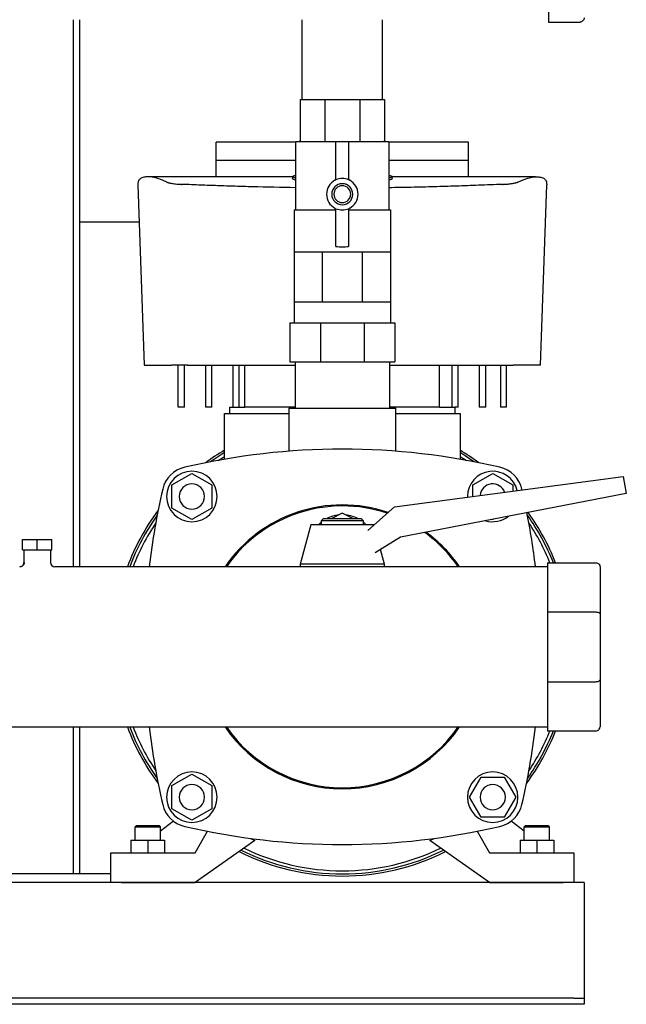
# Model space of a CAD drawing. Header units: millimetres. Extents: x 11 to 1915, y 12 to 1067.
# Tile 3 of 4: x 1577 to 1865, y 12 to 480. Entities that reach past the tile are written whole.
import ezdxf

# ---------------------------------------------------------------- set-up
doc = ezdxf.new("R2010")
doc.units = ezdxf.units.MM

msp = doc.modelspace()

# ---------------------------------------------------------------- linework, layer by layer
at = {"color": 7, "linetype": 'Continuous', "lineweight": 25}
for p, q in [((1828.44, 498.37), (1828.44, 479.13)), ((1602.44, 480.23), (1602.44, 220.08)), ((1605.44, 480.23), (1605.44, 220.08)), ((1711.39, 442.23), (1711.39, 480.23)), ((1749.49, 442.23), (1749.49, 480.23)), ((1828.44, 479.13), (1843.44, 479.13)), ((1710.44, 442.23), (1710.44, 422.73)), ((1710.44, 442.23), (1722.16, 442.23)), ((1722.16, 442.23), (1722.16, 422.73)), ((1722.16, 442.23), (1738.72, 442.23)), ((1738.72, 442.23), (1738.72, 422.73)), ((1738.72, 442.23), (1750.44, 442.23)), ((1750.44, 442.23), (1750.44, 422.73)), ((1708.27, 421.98), (1670.44, 421.98)), ((1670.44, 413.42), (1670.44, 421.98)), ((1708.27, 422.23), (1708.27, 389.8)), ((1708.27, 422.23), (1709.94, 422.23)), ((1709.97, 422.23), (1721.92, 422.23)), ((1721.99, 422.23), (1738.9, 422.23)), ((1727.44, 404.11), (1727.44, 422.05)), ((1733.44, 422.05), (1733.44, 404.11)), ((1738.96, 422.23), (1750.91, 422.23)), ((1750.94, 422.23), (1752.62, 422.23)), ((1752.62, 422.23), (1752.62, 389.8)), ((1790.44, 421.98), (1752.62, 421.98)), ((1790.44, 413.42), (1790.44, 421.98)), ((1670.44, 413.42), (1708.27, 413.42)), ((1752.62, 413.42), (1790.44, 413.42)), ((1706.75, 405.51), (1638.59, 405.51)), ((1706.75, 405.66), (1706.75, 404.66)), ((1754.13, 404.66), (1754.13, 405.66)), ((1822.29, 405.51), (1754.13, 405.51)), ((1633.25, 401.64), (1636.24, 315.98)), ((1824.64, 315.98), (1827.61, 401.64)), ((1707.52, 389.8), (1707.52, 369.8)), ((1707.52, 389.8), (1727.44, 389.8)), ((1727.44, 372.41), (1727.44, 390.36)), ((1733.44, 390.36), (1733.44, 372.41)), ((1733.44, 389.73), (1753.37, 389.8)), ((1753.37, 389.8), (1753.37, 369.8)), ((1633.87, 383.98), (1605.44, 383.98)), ((1707.52, 369.8), (1707.52, 346.05)), ((1707.52, 369.8), (1714.23, 369.8)), ((1714.23, 369.8), (1720.94, 369.8)), ((1720.94, 369.8), (1720.94, 346.05)), ((1720.94, 369.8), (1730.44, 369.8)), ((1730.44, 369.8), (1739.94, 369.8)), ((1739.94, 369.8), (1739.94, 346.05)), ((1739.94, 369.8), (1746.65, 369.8)), ((1746.65, 369.8), (1753.37, 369.8)), ((1753.37, 369.8), (1753.37, 346.05)), ((1707.52, 346.05), (1714.23, 346.05)), ((1707.52, 346.05), (1707.52, 336.05)), ((1714.23, 346.05), (1720.94, 346.05)), ((1720.94, 346.05), (1730.44, 346.05)), ((1730.44, 346.05), (1739.94, 346.05)), ((1739.94, 346.05), (1746.65, 346.05)), ((1746.65, 346.05), (1753.37, 346.05)), ((1753.37, 346.05), (1753.37, 336.05)), ((1705.44, 336.05), (1705.44, 317.48)), ((1705.44, 336.05), (1720.09, 336.05)), ((1720.09, 336.05), (1720.09, 317.48)), ((1720.09, 336.05), (1740.8, 336.05)), ((1740.8, 336.05), (1740.8, 317.48)), ((1740.8, 336.05), (1755.44, 336.05)), ((1755.44, 336.05), (1755.44, 317.48)), ((1636.24, 315.98), (1649.25, 315.98)), ((1652.44, 295.98), (1652.44, 315.98)), ((1655.44, 295.98), (1655.44, 315.98)), ((1656.8, 315.98), (1708.02, 315.98)), ((1665.44, 315.98), (1665.44, 295.98)), ((1668.44, 295.98), (1668.44, 315.98)), ((1678.44, 315.98), (1678.44, 295.98)), ((1681.44, 295.98), (1681.44, 315.98)), ((1684.18, 295.98), (1684.18, 315.98)), ((1705.44, 317.48), (1720.09, 317.48)), ((1708.02, 317.48), (1708.02, 295.48)), ((1720.09, 317.48), (1740.8, 317.48)), ((1740.8, 317.48), (1755.44, 317.48)), ((1752.87, 317.48), (1752.87, 295.48)), ((1752.87, 315.98), (1804.08, 315.98)), ((1776.71, 295.98), (1776.71, 315.98)), ((1782.44, 315.98), (1782.44, 295.98)), ((1785.44, 295.98), (1785.44, 315.98)), ((1795.44, 315.98), (1795.44, 295.98)), ((1798.65, 295.98), (1798.65, 315.98)), ((1805.62, 315.98), (1805.62, 295.98)), ((1808.44, 295.98), (1808.44, 315.98)), ((1824.64, 315.98), (1811.64, 315.98)), ((1655.44, 295.98), (1652.44, 295.98)), ((1668.44, 295.98), (1665.44, 295.98)), ((1676.94, 292.98), (1676.94, 295.98)), ((1676.94, 295.98), (1679.94, 295.98)), ((1679.94, 295.98), (1684.18, 295.98)), ((1708.02, 295.98), (1684.18, 295.98)), ((1705.04, 295.48), (1705.04, 275)), ((1705.04, 295.48), (1730.44, 295.48)), ((1730.44, 295.48), (1755.84, 295.48)), ((1776.71, 295.98), (1752.87, 295.98)), ((1755.84, 275), (1755.84, 295.48)), ((1776.71, 295.98), (1780.94, 295.98)), ((1780.94, 295.98), (1783.94, 295.98)), ((1785.44, 295.98), (1783.94, 295.98)), ((1783.94, 295.98), (1783.94, 292.98)), ((1798.65, 295.98), (1795.44, 295.98)), ((1808.44, 295.98), (1805.62, 295.98)), ((1674.44, 271.2), (1674.44, 292.98)), ((1674.44, 292.98), (1677.44, 292.98)), ((1677.44, 292.98), (1705.04, 292.98)), ((1755.84, 292.98), (1783.44, 292.98)), ((1783.44, 292.98), (1786.44, 292.98)), ((1786.44, 292.98), (1786.44, 271.2)), ((1649.44, 258.97), (1658.94, 264.45)), ((1658.94, 264.45), (1668.44, 258.97)), ((1755.28, 248.57), (1863.89, 262.98)), ((1792.44, 258.97), (1801.94, 264.45)), ((1801.94, 264.45), (1811.44, 258.97)), ((1863.89, 262.98), (1865.44, 254.98)), ((1649.44, 248), (1649.44, 258.97)), ((1668.44, 258.97), (1668.44, 248)), ((1792.44, 253.5), (1792.44, 258.97)), ((1811.44, 258.97), (1811.44, 256.02)), ((1865.44, 254.98), (1758.09, 234.11)), ((1789.94, 253.48), (1789.94, 253.17)), ((1815.89, 256.61), (1815.82, 256.91)), ((1742.55, 237.33), (1755.28, 248.57)), ((1658.94, 242.51), (1649.44, 248)), ((1668.44, 248), (1658.94, 242.51)), ((1730.44, 245.48), (1725.44, 242.98)), ((1735.44, 242.98), (1730.44, 245.48)), ((1715.44, 239.98), (1710.44, 221.23)), ((1730.44, 239.98), (1715.44, 239.98)), ((1721.44, 242.98), (1720.44, 241.98)), ((1720.44, 241.98), (1720.44, 239.98)), ((1730.44, 241.98), (1720.44, 241.98)), ((1721.44, 242.98), (1730.44, 242.98)), ((1730.44, 242.98), (1739.44, 242.98)), ((1740.44, 241.98), (1730.44, 241.98)), ((1745.44, 239.98), (1730.44, 239.98)), ((1740.44, 241.98), (1739.44, 242.98)), ((1740.44, 239.98), (1740.44, 241.98)), ((1745.44, 239.98), (1745.44, 239.98)), ((1801.94, 242.51), (1801.78, 242.61)), ((1802.27, 242.7), (1801.94, 242.51)), ((1578.44, 228.08), (1578.44, 233.08)), ((1578.44, 233.08), (1585.44, 233.08)), ((1585.44, 228.08), (1585.44, 233.08)), ((1585.44, 233.08), (1592.44, 233.08)), ((1592.44, 228.08), (1592.44, 233.08)), ((1758.09, 234.11), (1746.04, 226.74)), ((1578.44, 228.08), (1585.44, 228.08)), ((1579.09, 228.08), (1579.09, 222.08)), ((1585.44, 228.08), (1592.44, 228.08)), ((1591.79, 228.08), (1591.79, 222.08)), ((1750.44, 221.23), (1748.56, 228.29)), ((1579.09, 222.08), (1579.21, 222.05)), ((1827.94, 220.08), (1593.79, 220.08)), ((1710.44, 221.23), (1710.44, 220.08)), ((1730.44, 221.23), (1710.44, 221.23)), ((1750.44, 221.23), (1730.44, 221.23)), ((1750.44, 220.08), (1750.44, 221.23)), ((1827.94, 221.98), (1850.94, 221.98)), ((1827.94, 221.98), (1827.94, 198.55)), ((1852.94, 219.98), (1852.94, 197.72)), ((1827.94, 198.55), (1827.94, 165.41)), ((1827.94, 198.55), (1850.94, 198.55)), ((1852.94, 197.72), (1852.94, 166.24)), ((1827.94, 165.41), (1850.94, 165.41)), ((1827.94, 165.41), (1827.94, 141.98)), ((1852.94, 166.24), (1852.94, 143.98)), ((1350.5, 143.88), (1827.94, 143.88)), ((1602.44, 143.88), (1602.44, 73.98)), ((1605.44, 143.88), (1605.44, 73.98)), ((1827.94, 141.98), (1850.94, 141.98)), ((1649.44, 115.97), (1658.94, 121.45)), ((1658.94, 121.45), (1668.44, 115.97)), ((1790.97, 110.48), (1796.46, 119.98)), ((1796.46, 119.98), (1807.43, 119.98)), ((1807.43, 119.98), (1812.91, 110.48)), ((1649.44, 105), (1649.44, 115.97)), ((1668.44, 115.97), (1668.44, 105)), ((1796.46, 100.98), (1790.97, 110.48)), ((1812.91, 110.48), (1807.43, 100.98)), ((1658.94, 99.51), (1649.44, 105)), ((1668.44, 105), (1658.94, 99.51)), ((1650.17, 99.12), (1643.94, 94.34)), ((1807.43, 100.98), (1796.46, 100.98)), ((1816.94, 94.34), (1810.71, 99.12)), ((1632.54, 96.98), (1631.94, 96.38)), ((1631.94, 89.98), (1631.94, 96.38)), ((1631.94, 96.38), (1643.94, 96.38)), ((1632.54, 96.98), (1643.34, 96.98)), ((1643.34, 96.98), (1643.94, 96.38)), ((1643.94, 89.98), (1643.94, 96.38)), ((1660.44, 83.98), (1666.37, 94.26)), ((1794.51, 94.26), (1800.44, 83.98)), ((1817.54, 96.98), (1816.94, 96.38)), ((1816.94, 96.38), (1828.94, 96.38)), ((1816.94, 89.98), (1816.94, 96.38)), ((1817.54, 96.98), (1828.34, 96.98)), ((1828.34, 96.98), (1828.94, 96.38)), ((1828.94, 89.98), (1828.94, 96.38)), ((1629.94, 89.98), (1629.94, 83.98)), ((1629.94, 89.98), (1637.94, 89.98)), ((1637.94, 89.98), (1637.94, 83.98)), ((1637.94, 89.98), (1645.94, 89.98)), ((1645.94, 89.98), (1645.94, 83.98)), ((1688.9, 89.91), (1660.44, 69.98)), ((1686.83, 90.88), (1688.9, 89.91)), ((1771.98, 89.91), (1774.06, 90.88)), ((1800.44, 69.98), (1771.98, 89.91)), ((1814.94, 89.98), (1814.94, 83.98)), ((1814.94, 89.98), (1822.94, 89.98)), ((1822.94, 89.98), (1822.94, 83.98)), ((1822.94, 89.98), (1830.94, 89.98)), ((1830.94, 89.98), (1830.94, 83.98)), ((1620.44, 69.98), (1620.44, 83.98)), ((1620.44, 83.98), (1625.44, 83.98)), ((1625.44, 83.98), (1660.44, 83.98)), ((1800.44, 83.98), (1835.44, 83.98)), ((1835.44, 83.98), (1840.44, 83.98)), ((1840.44, 83.98), (1840.44, 69.98)), ((1620.44, 73.98), (1550.44, 73.98)), ((1845.44, 69.98), (1325.44, 69.98)), ((1625.44, 69.98), (1660.44, 69.98)), ((1800.44, 69.98), (1835.44, 69.98)), ((1845.44, 69.98), (1845.44, 64.98)), ((1845.44, 64.98), (1845.44, 16.98)), ((1840.44, 14.98), (1330.44, 14.98)), ((1840.44, 14.98), (1845.44, 14.98)), ((1845.44, 16.98), (1845.44, 14.98)), ((1845.44, 14.98), (1845.44, 11.98)), ((1840.44, 11.98), (1330.44, 11.98)), ((1845.44, 11.98), (1840.44, 11.98))]:
    msp.add_line(p, q, dxfattribs=at)
at = {"color": 7, "linetype": 'Continuous', "lineweight": 25, "flags": 128}
for points in [[(1674.44, 274.33), (1672.05, 272.84), (1667.84, 269.99)], [(1671.48, 270.67), (1673.94, 272.26), (1674.44, 272.57)], [(1793.04, 269.99), (1788.83, 272.84), (1786.44, 274.33)], [(1786.44, 272.57), (1786.94, 272.26), (1789.4, 270.67)], [(1719.13, 239.98), (1720.23, 241.06), (1720.44, 241.23)], [(1740.44, 241.23), (1740.65, 241.06), (1741.75, 239.98)]]:
    msp.add_lwpolyline(points, dxfattribs=at)
at = {"color": 7, "linetype": 'Continuous', "lineweight": 25}
for centre, radius, start, end in [((1730.44, 397.23), 25, 83.1079, 96.8921), ((1730.44, 397.23), 7.5, 118.0725, 241.9275), ((1726.44, 404.73), 1, 298.0725, 0), ((1730.44, 397.23), 7.5, 66.4218, 113.5782), ((1734.44, 404.73), 1, 180, 241.9275), ((1730.44, 397.23), 7.5, 298.0725, 61.9275), ((1730.44, 397.23), 5, 90, 270), ((1730.44, 397.23), 4, 90, 270), ((1730.44, 397.23), 5, 270, 90), ((1730.44, 397.23), 4, 270, 90), ((1726.44, 389.73), 1, 4.014, 61.9275), ((1730.44, 397.23), 7.5, 246.4218, 270), ((1730.44, 397.23), 7.5, 270, 293.5782), ((1734.44, 389.73), 1, 118.0725, 180), ((1730.44, 397.23), 25, 263.1079, 270), ((1730.44, 397.23), 25, 270, 276.8921), ((1730.44, -54.02), 330, 76.8767, 103.1233), ((1730.44, 181.98), 109, 120.9147, 126.5633), ((1730.44, 181.98), 109, 53.4367, 59.0853), ((1658.69, 253.73), 14, 103.1233, 166.8767), ((1802.19, 253.73), 14, 13.1233, 76.8767), ((1658.94, 253.48), 12, 90, 270), ((1658.94, 253.48), 12, 270, 90), ((1801.94, 253.48), 12, 13.6326, 180), ((1658.94, 253.48), 6, 0, 180), ((1801.94, 253.48), 6, 19.7768, 175.3392), ((1966.44, 181.98), 330, 166.8767, 173.3702), ((1658.94, 253.48), 6, 180, 0), ((1730.44, 181.98), 67.5, 71.1768, 145.6363), ((1730.44, 181.98), 67, 90, 145.3434), ((1730.44, 181.98), 67, 71.4212, 90), ((1730.44, 181.98), 109, 143.4367, 159.5407), ((1730.44, 181.98), 108, 144.5768, 159.3427), ((1730.33, 228.71), 16, 95.7347, 116.8781), ((1730.55, 228.71), 16, 63.1219, 84.2653), ((1801.94, 253.48), 12, 253.4979, 308.5021), ((1494.44, 181.98), 330, 6.6298, 11.1508), ((1730.44, 181.98), 108, 21.7385, 35.4232), ((1730.44, 181.98), 109, 21.529, 35.9039), ((1730.44, 181.98), 106.5, 146.3845, 159.0381), ((1730.44, 181.98), 106.5, 22.0606, 33.6155), ((1730.44, 181.98), 67, 34.6566, 54.241), ((1730.44, 181.98), 67.5, 34.3637, 53.8431), ((1577.09, 222.08), 2, 269.9556, 359.9999), ((1593.79, 222.08), 2, 180, 269.9999), ((1730.44, 181.98), 109, 200.4593, 216.5633), ((1730.44, 181.98), 108, 200.6573, 215.4232), ((1730.44, 181.98), 106.5, 200.9619, 213.6155), ((1966.44, 181.98), 330, 186.6298, 193.1233), ((1730.44, 181.98), 67.5, 214.3637, 325.6363), ((1730.44, 181.98), 67, 214.6566, 270), ((1730.44, 181.98), 67, 270, 325.3434), ((1494.44, 181.98), 330, 346.8767, 353.3702), ((1730.44, 181.98), 109, 323.4367, 338.471), ((1730.44, 181.98), 108, 324.5768, 338.2615), ((1730.44, 181.98), 106.5, 326.3845, 337.9394), ((1658.94, 110.48), 12, 90, 270), ((1658.94, 110.48), 12, 270, 90), ((1801.94, 110.48), 12, 90, 270), ((1801.94, 110.48), 12, 270, 90), ((1658.94, 110.48), 6, 0, 180), ((1801.94, 110.48), 6, 0, 180), ((1658.94, 110.48), 6, 180, 0), ((1801.94, 110.48), 6, 180, 0), ((1658.69, 110.23), 14, 193.1233, 256.8767), ((1802.19, 110.23), 14, 283.1233, 346.8767), ((1730.44, 417.98), 330, 256.8767, 283.1233), ((1730.44, 181.98), 109, 243.2517, 270), ((1730.44, 181.98), 108, 243.5372, 270), ((1730.44, 181.98), 106.5, 243.9769, 270), ((1730.44, 181.98), 106.5, 270, 296.0231), ((1730.44, 181.98), 108, 270, 296.4628), ((1730.44, 181.98), 109, 270, 296.7483)]:
    msp.add_arc(centre, radius, start, end, dxfattribs=at)
for points, knots in [([(1845.44, 481.13), (1845.44, 480.9), (1845.4, 480.64), (1845.2, 480.15), (1845.05, 479.91), (1844.66, 479.52), (1844.42, 479.37), (1843.93, 479.17), (1843.68, 479.13), (1843.44, 479.13)], [0, 0, 0, 0, 0.25, 0.25, 0.5, 0.5, 0.75, 0.75, 1, 1, 1, 1]), ([(1710.44, 422.73), (1710.44, 422.67), (1710.43, 422.61), (1710.38, 422.49), (1710.35, 422.43), (1710.25, 422.33), (1710.19, 422.3), (1710.07, 422.25), (1710.01, 422.23), (1709.95, 422.23)], [0, 0, 0, 0, 0.25, 0.25, 0.5, 0.5, 0.75, 0.75, 1, 1, 1, 1]), ([(1722.16, 422.73), (1722.16, 422.67), (1722.15, 422.61), (1722.13, 422.49), (1722.12, 422.43), (1722.08, 422.33), (1722.05, 422.3), (1722, 422.25), (1721.98, 422.23), (1721.95, 422.23)], [0, 0, 0, 0, 0.25, 0.25, 0.5, 0.5, 0.75, 0.75, 1, 1, 1, 1]), ([(1738.72, 422.73), (1738.72, 422.67), (1738.73, 422.61), (1738.75, 422.49), (1738.76, 422.43), (1738.8, 422.33), (1738.83, 422.3), (1738.88, 422.25), (1738.9, 422.23), (1738.93, 422.23)], [0, 0, 0, 0, 0.25, 0.25, 0.5, 0.5, 0.75, 0.75, 1, 1, 1, 1]), ([(1750.93, 422.23), (1750.87, 422.23), (1750.81, 422.25), (1750.69, 422.3), (1750.63, 422.33), (1750.54, 422.43), (1750.5, 422.49), (1750.45, 422.61), (1750.44, 422.67), (1750.44, 422.73)], [0, 0, 0, 0, 0.25, 0.25, 0.5, 0.5, 0.75, 0.75, 1, 1, 1, 1]), ([(1646.81, 403.07), (1645.55, 403.63), (1643.04, 404.74), (1639.98, 405.43), (1637.45, 405.61), (1635.49, 405.27), (1634.13, 404.47), (1633.33, 403.29), (1633.29, 402.18), (1633.25, 401.64)], [0, 0, 0, 0, 0.1439646, 0.2870271, 0.4298155, 0.5751103, 0.7199895, 0.864946, 1, 1, 1, 1]), ([(1646.81, 403.07), (1646.84, 403.05), (1646.9, 403.02), (1646.99, 402.98), (1647.1, 402.94), (1647.21, 402.9), (1647.33, 402.86), (1647.45, 402.82), (1647.59, 402.78), (1647.73, 402.74), (1648.06, 402.65), (1648.64, 402.52), (1649.57, 402.36), (1650.61, 402.21), (1651.54, 402.11), (1652.27, 402.04), (1652.78, 402), (1653.29, 401.97), (1653.8, 401.94), (1654.16, 401.92), (1654.33, 401.91)], [0, 0, 0, 0, 0.027892, 0.055684, 0.083403, 0.111076, 0.138729, 0.16639, 0.194085, 0.22184, 0.249681, 0.37494, 0.499623, 0.625118, 0.74969, 0.80018, 0.850298, 0.900204, 0.950053, 1, 1, 1, 1]), ([(1708.27, 403.92), (1707.89, 404.04), (1707.02, 404.31), (1706.61, 404.56), (1706.76, 404.66), (1706.75, 404.66)], [0, 0, 0, 0, 0.436205, 0.993487, 1, 1, 1, 1]), ([(1708.27, 404.92), (1707.87, 405.04), (1706.98, 405.32), (1706.63, 405.67), (1706.96, 405.96), (1707.86, 406.09), (1708.27, 406.14)], [0, 0, 0, 0, 0.216381, 0.495608, 0.776298, 1, 1, 1, 1]), ([(1752.62, 406.14), (1753.02, 406.09), (1753.92, 405.96), (1754.25, 405.67), (1753.91, 405.32), (1753.01, 405.04), (1752.62, 404.92)], [0, 0, 0, 0, 0.222278, 0.502156, 0.782049, 1, 1, 1, 1]), ([(1754.13, 404.66), (1754.12, 404.66), (1754.28, 404.56), (1753.86, 404.31), (1752.99, 404.04), (1752.62, 403.92)], [0, 0, 0, 0, 0.005591, 0.564657, 1, 1, 1, 1]), ([(1806.55, 401.91), (1806.65, 401.92), (1806.84, 401.93), (1807.13, 401.94), (1807.42, 401.96), (1807.71, 401.97), (1807.99, 401.99), (1808.27, 402.01), (1808.54, 402.04), (1808.82, 402.06), (1809.4, 402.11), (1810.26, 402.21), (1811.31, 402.35), (1812.23, 402.52), (1812.86, 402.66), (1813.26, 402.77), (1813.5, 402.84), (1813.72, 402.92), (1813.91, 402.99), (1814.01, 403.04), (1814.07, 403.07)], [0, 0, 0, 0, 0.027694, 0.055338, 0.082958, 0.110581, 0.138231, 0.165937, 0.193724, 0.221621, 0.249653, 0.374136, 0.499567, 0.624291, 0.749617, 0.799806, 0.849782, 0.899702, 0.949722, 1, 1, 1, 1]), ([(1814.07, 403.07), (1815.33, 403.63), (1817.84, 404.74), (1820.9, 405.43), (1823.43, 405.61), (1825.39, 405.27), (1826.75, 404.47), (1827.55, 403.29), (1827.59, 402.18), (1827.61, 401.64)], [0, 0, 0, 0, 0.143966, 0.287028, 0.429817, 0.575112, 0.719991, 0.864948, 1, 1, 1, 1]), ([(1708.27, 400.32), (1701.39, 400.44), (1691.78, 400.61), (1679.44, 400.98), (1671.27, 401.26), (1662.86, 401.57), (1657.27, 401.8), (1654.33, 401.91)], [0, 0, 0, 0, 0.37939, 0.530097, 0.68537, 0.834693, 1, 1, 1, 1]), ([(1806.55, 401.91), (1802.78, 401.76), (1795.52, 401.47), (1784.69, 401.08), (1774.01, 400.75), (1763.31, 400.49), (1756.14, 400.38), (1752.62, 400.32)], [0, 0, 0, 0, 0.212148, 0.407768, 0.604777, 0.805477, 1, 1, 1, 1]), ([(1656.8, 315.98), (1656.7, 315.98), (1656.5, 315.98), (1656.21, 315.98), (1655.92, 315.98), (1655.63, 315.98), (1655.34, 315.98), (1655.06, 315.98), (1654.78, 315.98), (1654.51, 315.98), (1653.92, 315.98), (1653.06, 315.98), (1652, 315.98), (1651.07, 315.98), (1650.44, 315.98), (1650.04, 315.98), (1649.8, 315.98), (1649.59, 315.98), (1649.4, 315.98), (1649.3, 315.98), (1649.25, 315.98)], [0, 0, 0, 0, 0.027856, 0.055623, 0.083327, 0.110992, 0.138645, 0.166312, 0.194018, 0.221789, 0.24965, 0.374558, 0.499508, 0.624488, 0.749518, 0.799755, 0.84977, 0.899715, 0.949741, 1, 1, 1, 1]), ([(1804.08, 315.98), (1804.19, 315.98), (1804.41, 315.98), (1804.72, 315.98), (1805.04, 315.98), (1805.35, 315.98), (1805.66, 315.98), (1805.96, 315.98), (1806.26, 315.98), (1806.55, 315.98), (1806.84, 315.98), (1807.12, 315.98), (1807.39, 315.98), (1807.65, 315.98), (1807.91, 315.98), (1808.16, 315.98), (1808.4, 315.98), (1808.63, 315.98), (1808.93, 315.98), (1809.27, 315.98), (1809.67, 315.98), (1810.04, 315.98), (1810.38, 315.98), (1810.7, 315.98), (1810.99, 315.98), (1811.24, 315.98), (1811.46, 315.98), (1811.58, 315.98), (1811.64, 315.98)], [0, 0, 0, 0, 0.03015, 0.060299, 0.090428, 0.120517, 0.150546, 0.180497, 0.21035, 0.240085, 0.269685, 0.29913, 0.328404, 0.35749, 0.38637, 0.415028, 0.44345, 0.47162, 0.499526, 0.552557, 0.606494, 0.661235, 0.71667, 0.772684, 0.829154, 0.885951, 0.942944, 1, 1, 1, 1]), ([(1579.21, 222.05), (1579.18, 221.8), (1579.14, 221.41), (1578.89, 220.95), (1578.64, 220.63), (1578.33, 220.37), (1577.87, 220.12), (1577.5, 220.08), (1577.25, 220.05)], [0, 0, 0, 0, 0.239565, 0.36843, 0.5, 0.63157, 0.760435, 1, 1, 1, 1]), ([(1850.94, 221.98), (1851.18, 221.98), (1851.43, 221.94), (1851.92, 221.74), (1852.16, 221.59), (1852.55, 221.2), (1852.7, 220.96), (1852.9, 220.47), (1852.94, 220.22), (1852.94, 219.98)], [0, 0, 0, 0, 0.25, 0.25, 0.5, 0.5, 0.75, 0.75, 1, 1, 1, 1]), ([(1850.94, 198.55), (1851.18, 198.55), (1851.43, 198.53), (1851.92, 198.45), (1852.16, 198.39), (1852.55, 198.23), (1852.7, 198.13), (1852.9, 197.92), (1852.94, 197.82), (1852.94, 197.72)], [0, 0, 0, 0, 0.25, 0.25, 0.5, 0.5, 0.75, 0.75, 1, 1, 1, 1]), ([(1850.94, 165.41), (1851.18, 165.41), (1851.43, 165.43), (1851.92, 165.51), (1852.16, 165.57), (1852.55, 165.74), (1852.7, 165.83), (1852.9, 166.04), (1852.94, 166.14), (1852.94, 166.24)], [0, 0, 0, 0, 0.25, 0.25, 0.5, 0.5, 0.75, 0.75, 1, 1, 1, 1]), ([(1850.94, 141.98), (1851.18, 141.98), (1851.43, 142.02), (1851.92, 142.22), (1852.16, 142.37), (1852.55, 142.76), (1852.7, 143), (1852.9, 143.49), (1852.94, 143.75), (1852.94, 143.98)], [0, 0, 0, 0, 0.25, 0.25, 0.5, 0.5, 0.75, 0.75, 1, 1, 1, 1])]:
    msp.add_open_spline(points, degree=3, knots=knots, dxfattribs=at)
for points in [[(1709.95, 422.23), (1709.95, 422.23), (1709.94, 422.23), (1709.94, 422.23)], [(1709.97, 422.23), (1709.96, 422.23), (1709.96, 422.23), (1709.95, 422.23)], [(1721.95, 422.23), (1721.94, 422.23), (1721.93, 422.23), (1721.92, 422.23)], [(1721.99, 422.23), (1721.98, 422.23), (1721.96, 422.23), (1721.95, 422.23)], [(1738.93, 422.23), (1738.92, 422.23), (1738.91, 422.23), (1738.9, 422.23)], [(1738.96, 422.23), (1738.95, 422.23), (1738.94, 422.23), (1738.93, 422.23)], [(1750.93, 422.23), (1750.92, 422.23), (1750.92, 422.23), (1750.91, 422.23)], [(1750.94, 422.23), (1750.94, 422.23), (1750.93, 422.23), (1750.93, 422.23)], [(1670.44, 405.5), (1670.44, 408.54), (1670.44, 411.18), (1670.44, 413.42)], [(1790.44, 405.5), (1790.44, 408.54), (1790.44, 411.18), (1790.44, 413.42)]]:
    msp.add_open_spline(points, degree=3, dxfattribs=at)

doc.saveas('drawing.dxf')
